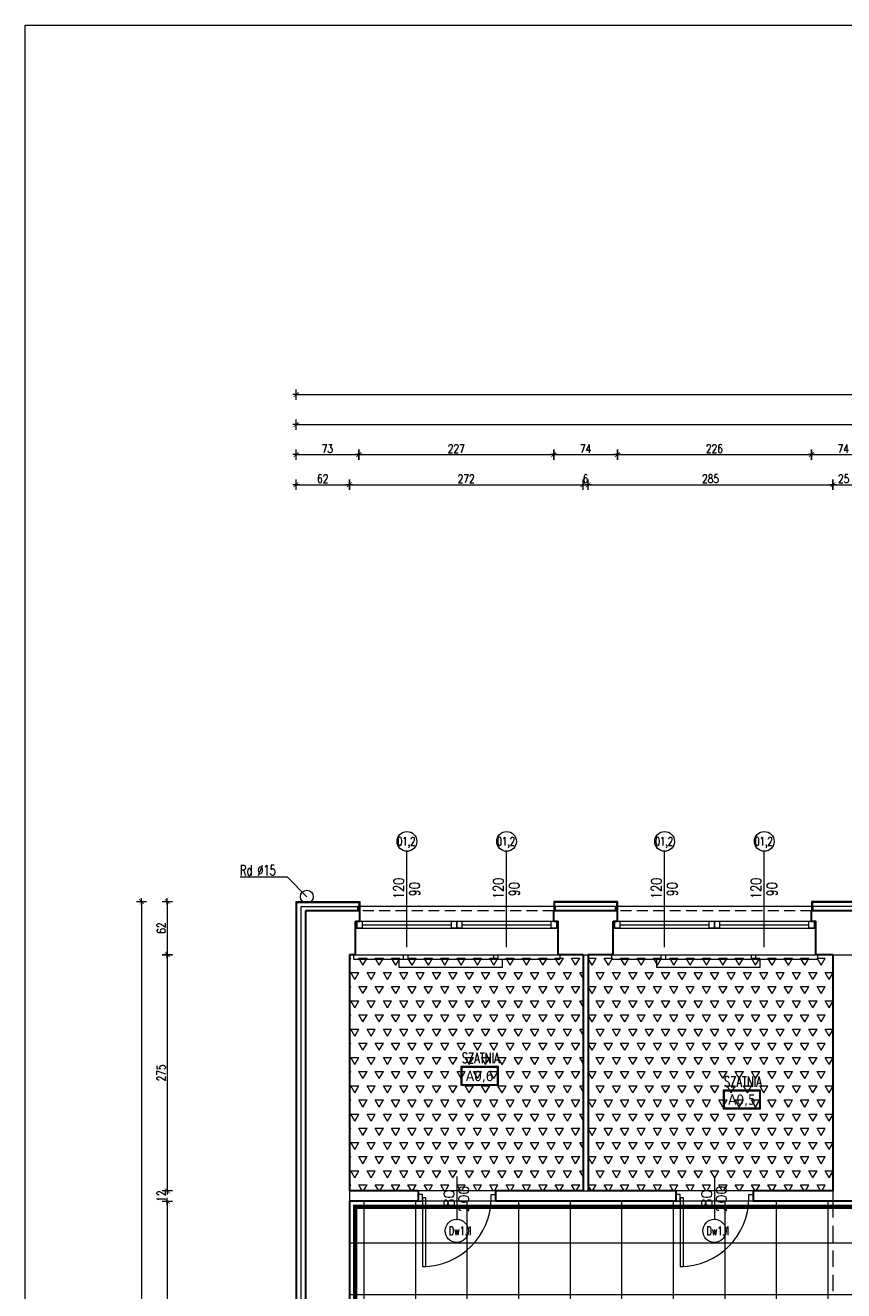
# Model space of a CAD drawing. Header units: millimetres. Extents: x 15214 to 140083, y -437840 to -79279.
# Tile 225 of 256: x 48565 to 49518, y -194756 to -193283. Entities that reach past the tile are written whole.
import ezdxf
from ezdxf.enums import TextEntityAlignment as Align

# ---------------------------------------------------------------- set-up
doc = ezdxf.new("R2010")
doc.units = ezdxf.units.MM
doc.linetypes.add('DASHED', pattern=[19.05, 12.7, -6.35])
doc.linetypes.add('HIDDEN', pattern=[9.525, 6.35, -3.175])
doc.layers.get('0').update_dxf_attribs({"lineweight": 0})
for name, color, linetype, lineweight in [('! grzejniki', 7, 'Continuous', 0), ('! tynk', 21, 'Continuous', 0), ('!! 0 posadzki gres 2 - komu', 200, 'Continuous', 9), ('!! 0 posadzki winyle 1', 31, 'Continuous', 9), ('A_wymiary', 7, 'Continuous', 5), ('Istn-cienka', 4, 'Continuous', 9), ('Istn-drzwi', 1, 'Continuous', 13), ('Istn-okna', 6, 'Continuous', 13), ('Istn-sciany', 3, 'Continuous', 30), ('Istn-widok', 1, 'Continuous', 15), ('Ocieplenie', 4, 'ZIGZAG', 5), ('Opis', 8, 'Continuous', 13), ('Opis_drzwi', 9, 'Continuous', 15), ('Opis_okna', 8, 'Continuous', 15), ('Opis_pom', 9, 'Continuous', 18)]:
    doc.layers.add(name, color=color, linetype=linetype, lineweight=lineweight)
doc.layers.add('!! 0 -cokol - 2', color=155, linetype='Continuous')
doc.layers.add('Powierzchnia', color=140, linetype='Continuous', lineweight=5, plot=False)
doc.layers.add('ramki', color=66, linetype='Continuous', lineweight=9, plot=False)
doc.styles.add('ARCHETYP', font='romans.shx', dxfattribs={"height": 15})
doc.styles.add('ARIAL', font='tahoma.ttf')
doc.styles.add('SIMPLEX', font='simplex.shx', dxfattribs={"width": 0.77})
doc.styles.add('TXT', font='simplex.shx')
doc.linetypes.add('ZIGZAG', pattern='A,0.00254,-5.08,[131,ltypeshp.shx,S=5.08,R=0,X=-5.08,Y=0],-10.16,[131,ltypeshp.shx,S=5.08,R=180,X=5.08,Y=0],-5.08', length=20.32254)
doc.dimstyles.new('OL PB 100', dxfattribs={"dimscale": 4, "dimtxt": 2.5, "dimasz": 0.1, "dimexe": 10, "dimexo": 10, "dimgap": 0.5, "dimtad": 1, "dimdec": 1, "dimrnd": 0.5, "dimzin": 9, "dimdsep": 46, "dimtxsty": 'SIMPLEX', "dimblk": 'thick_MSz', "dimcen": 0.05, "dimdle": 8, "dimse1": 1, "dimse2": 1, "dimclrd": 256, "dimclre": 256, "dimclrt": 3, "dimadec": 1, "dimazin": 2, "dimtfac": 1, "dimtdec": 1, "dimtix": 1, "dimtofl": 0, "dimtmove": 2, "dimatfit": 3, "dimldrblk": 'thick_MSz', "dimfxl": 10, "dimfxlon": 1, "dimtolj": 1, "dimlwd": -1, "dimlwe": -1, "dimarcsym": 0})

# ---------------------------------------------------------------- blocks, each defined once
blk = doc.blocks.new('thick_MSz')
for p, q in [((-10, 0), (10, 0)), ((0, 15), (0, -15))]:
    blk.add_line(p, q)
at = {"const_width": 2, "elevation": 2}
blk.add_lwpolyline([(-7.1, -7.1), (7.1, 7.1)], dxfattribs=at)
blk = doc.blocks.new('*D367')
at = {"layer": 'A_wymiary', "transparency": 16777216}
blk.add_line((48881.1, -193712.4), (55028.3, -193712.4), dxfattribs=at)
at = {"layer": 'DEFPOINTS', "color": 0, "transparency": 16777216}
for p in [(55028.7, -193712.4), (48880.7, -194302.6), (55028.7, -194302.6)]:
    blk.add_point(p, dxfattribs=at)
at = {"layer": 'A_wymiary', "transparency": 16777216, "xscale": 0.4, "yscale": 0.4, "zscale": 0.4, "rotation": 180}
blk.add_blockref('thick_MSz', (48880.7, -193712.4), dxfattribs=at)
at = {"layer": 'A_wymiary', "transparency": 16777216, "xscale": 0.4, "yscale": 0.4, "zscale": 0.4}
blk.add_blockref('thick_MSz', (55028.7, -193712.4), dxfattribs=at)
at = {"layer": 'A_wymiary', "color": 3, "transparency": 16777216, "insert": (51954.7, -193705.4), "char_height": 10, "attachment_point": 5, "style": 'SIMPLEX'}
blk.add_mtext('\\A1;6148', dxfattribs=at)
blk = doc.blocks.new('*D368')
at = {"layer": 'A_wymiary', "transparency": 16777216}
blk.add_line((48881.1, -193747.4), (51654.3, -193747.4), dxfattribs=at)
at = {"layer": 'DEFPOINTS', "color": 0, "transparency": 16777216}
for p in [(51654.7, -193747.4), (48880.7, -194302.6), (51654.7, -194302.6)]:
    blk.add_point(p, dxfattribs=at)
at = {"layer": 'A_wymiary', "transparency": 16777216, "xscale": 0.4, "yscale": 0.4, "zscale": 0.4, "rotation": 180}
blk.add_blockref('thick_MSz', (48880.7, -193747.4), dxfattribs=at)
at = {"layer": 'A_wymiary', "transparency": 16777216, "xscale": 0.4, "yscale": 0.4, "zscale": 0.4}
blk.add_blockref('thick_MSz', (51654.7, -193747.4), dxfattribs=at)
at = {"layer": 'A_wymiary', "color": 3, "transparency": 16777216, "insert": (50267.7, -193740.4), "char_height": 10, "attachment_point": 5, "style": 'SIMPLEX'}
blk.add_mtext('\\A1;2774', dxfattribs=at)
blk = doc.blocks.new('*D369')
at = {"layer": 'A_wymiary', "transparency": 16777216}
blk.add_line((48881.1, -193782.4), (48953.3, -193782.4), dxfattribs=at)
at = {"layer": 'DEFPOINTS', "color": 0, "transparency": 16777216}
for p in [(48953.7, -193782.4), (48880.7, -194302.6), (48953.7, -194302.6)]:
    blk.add_point(p, dxfattribs=at)
at = {"layer": 'A_wymiary', "transparency": 16777216, "xscale": 0.4, "yscale": 0.4, "zscale": 0.4, "rotation": 180}
blk.add_blockref('thick_MSz', (48880.7, -193782.4), dxfattribs=at)
at = {"layer": 'A_wymiary', "transparency": 16777216, "xscale": 0.4, "yscale": 0.4, "zscale": 0.4}
blk.add_blockref('thick_MSz', (48953.7, -193782.4), dxfattribs=at)
at = {"layer": 'A_wymiary', "color": 3, "transparency": 16777216, "insert": (48917.2, -193775.4), "char_height": 10, "attachment_point": 5, "style": 'SIMPLEX'}
blk.add_mtext('\\A1;73', dxfattribs=at)
blk = doc.blocks.new('*D370')
at = {"layer": 'A_wymiary', "transparency": 16777216}
blk.add_line((48954.1, -193782.4), (49180.3, -193782.4), dxfattribs=at)
at = {"layer": 'DEFPOINTS', "color": 0, "transparency": 16777216}
for p in [(49180.7, -193782.4), (48953.7, -194302.6), (49180.7, -194302.6)]:
    blk.add_point(p, dxfattribs=at)
at = {"layer": 'A_wymiary', "transparency": 16777216, "xscale": 0.4, "yscale": 0.4, "zscale": 0.4, "rotation": 180}
blk.add_blockref('thick_MSz', (48953.7, -193782.4), dxfattribs=at)
at = {"layer": 'A_wymiary', "transparency": 16777216, "xscale": 0.4, "yscale": 0.4, "zscale": 0.4}
blk.add_blockref('thick_MSz', (49180.7, -193782.4), dxfattribs=at)
at = {"layer": 'A_wymiary', "color": 3, "transparency": 16777216, "insert": (49067.2, -193775.4), "char_height": 10, "attachment_point": 5, "style": 'SIMPLEX'}
blk.add_mtext('\\A1;227', dxfattribs=at)
blk = doc.blocks.new('*D371')
at = {"layer": 'A_wymiary', "transparency": 16777216}
blk.add_line((49181.1, -193782.4), (49254.3, -193782.4), dxfattribs=at)
at = {"layer": 'DEFPOINTS', "color": 0, "transparency": 16777216}
for p in [(49254.7, -193782.4), (49180.7, -194302.6), (49254.7, -194302.6)]:
    blk.add_point(p, dxfattribs=at)
at = {"layer": 'A_wymiary', "transparency": 16777216, "xscale": 0.4, "yscale": 0.4, "zscale": 0.4, "rotation": 180}
blk.add_blockref('thick_MSz', (49180.7, -193782.4), dxfattribs=at)
at = {"layer": 'A_wymiary', "transparency": 16777216, "xscale": 0.4, "yscale": 0.4, "zscale": 0.4}
blk.add_blockref('thick_MSz', (49254.7, -193782.4), dxfattribs=at)
at = {"layer": 'A_wymiary', "color": 3, "transparency": 16777216, "insert": (49217.7, -193775.4), "char_height": 10, "attachment_point": 5, "style": 'SIMPLEX'}
blk.add_mtext('\\A1;74', dxfattribs=at)
blk = doc.blocks.new('*D372')
at = {"layer": 'A_wymiary', "transparency": 16777216}
blk.add_line((49255.1, -193782.4), (49480.3, -193782.4), dxfattribs=at)
at = {"layer": 'DEFPOINTS', "color": 0, "transparency": 16777216}
for p in [(49480.7, -193782.4), (49254.7, -194302.6), (49480.7, -194302.6)]:
    blk.add_point(p, dxfattribs=at)
at = {"layer": 'A_wymiary', "transparency": 16777216, "xscale": 0.4, "yscale": 0.4, "zscale": 0.4, "rotation": 180}
blk.add_blockref('thick_MSz', (49254.7, -193782.4), dxfattribs=at)
at = {"layer": 'A_wymiary', "transparency": 16777216, "xscale": 0.4, "yscale": 0.4, "zscale": 0.4}
blk.add_blockref('thick_MSz', (49480.7, -193782.4), dxfattribs=at)
at = {"layer": 'A_wymiary', "color": 3, "transparency": 16777216, "insert": (49367.7, -193775.4), "char_height": 10, "attachment_point": 5, "style": 'SIMPLEX'}
blk.add_mtext('\\A1;226', dxfattribs=at)
blk = doc.blocks.new('*D373')
at = {"layer": 'A_wymiary', "transparency": 16777216}
blk.add_line((49481.1, -193782.4), (49554.3, -193782.4), dxfattribs=at)
at = {"layer": 'DEFPOINTS', "color": 0, "transparency": 16777216}
for p in [(49554.7, -193782.4), (49480.7, -194302.6), (49554.7, -194302.6)]:
    blk.add_point(p, dxfattribs=at)
at = {"layer": 'A_wymiary', "transparency": 16777216, "xscale": 0.4, "yscale": 0.4, "zscale": 0.4, "rotation": 180}
blk.add_blockref('thick_MSz', (49480.7, -193782.4), dxfattribs=at)
at = {"layer": 'A_wymiary', "transparency": 16777216, "xscale": 0.4, "yscale": 0.4, "zscale": 0.4}
blk.add_blockref('thick_MSz', (49554.7, -193782.4), dxfattribs=at)
at = {"layer": 'A_wymiary', "color": 3, "transparency": 16777216, "insert": (49517.7, -193775.4), "char_height": 10, "attachment_point": 5, "style": 'SIMPLEX'}
blk.add_mtext('\\A1;74', dxfattribs=at)
blk = doc.blocks.new('*D409')
at = {"layer": 'A_wymiary', "transparency": 16777216}
blk.add_line((48881.1, -193817.4), (48942.3, -193817.4), dxfattribs=at)
at = {"layer": 'DEFPOINTS', "color": 0, "transparency": 16777216}
for p in [(48942.7, -193817.4), (48880.7, -194325.6), (48942.7, -194364.6)]:
    blk.add_point(p, dxfattribs=at)
at = {"layer": 'A_wymiary', "transparency": 16777216, "xscale": 0.4, "yscale": 0.4, "zscale": 0.4, "rotation": 180}
blk.add_blockref('thick_MSz', (48880.7, -193817.4), dxfattribs=at)
at = {"layer": 'A_wymiary', "transparency": 16777216, "xscale": 0.4, "yscale": 0.4, "zscale": 0.4}
blk.add_blockref('thick_MSz', (48942.7, -193817.4), dxfattribs=at)
at = {"layer": 'A_wymiary', "color": 3, "transparency": 16777216, "insert": (48911.7, -193810.4), "char_height": 10, "attachment_point": 5, "style": 'SIMPLEX'}
blk.add_mtext('\\A1;62', dxfattribs=at)
blk = doc.blocks.new('*D410')
at = {"layer": 'A_wymiary', "transparency": 16777216}
blk.add_line((48943.1, -193817.4), (49214.3, -193817.4), dxfattribs=at)
at = {"layer": 'DEFPOINTS', "color": 0, "transparency": 16777216}
for p in [(49214.7, -193817.4), (48942.7, -194364.6), (49214.7, -194364.6)]:
    blk.add_point(p, dxfattribs=at)
at = {"layer": 'A_wymiary', "transparency": 16777216, "xscale": 0.4, "yscale": 0.4, "zscale": 0.4, "rotation": 180}
blk.add_blockref('thick_MSz', (48942.7, -193817.4), dxfattribs=at)
at = {"layer": 'A_wymiary', "transparency": 16777216, "xscale": 0.4, "yscale": 0.4, "zscale": 0.4}
blk.add_blockref('thick_MSz', (49214.7, -193817.4), dxfattribs=at)
at = {"layer": 'A_wymiary', "color": 3, "transparency": 16777216, "insert": (49078.7, -193810.4), "char_height": 10, "attachment_point": 5, "style": 'SIMPLEX'}
blk.add_mtext('\\A1;272', dxfattribs=at)
blk = doc.blocks.new('*D411')
at = {"layer": 'A_wymiary', "transparency": 16777216}
for p, q in [((49214.3, -193817.4), (49213.9, -193817.4)), ((49221.1, -193817.4), (49221.5, -193817.4))]:
    blk.add_line(p, q, dxfattribs=at)
at = {"layer": 'DEFPOINTS', "color": 0, "transparency": 16777216}
for p in [(49220.7, -193817.4), (49214.7, -194364.6), (49220.7, -194364.6)]:
    blk.add_point(p, dxfattribs=at)
at = {"layer": 'A_wymiary', "transparency": 16777216, "xscale": 0.4, "yscale": 0.4, "zscale": 0.4}
blk.add_blockref('thick_MSz', (49214.7, -193817.4), dxfattribs=at)
at = {"layer": 'A_wymiary', "transparency": 16777216, "xscale": 0.4, "yscale": 0.4, "zscale": 0.4, "rotation": 180}
blk.add_blockref('thick_MSz', (49220.7, -193817.4), dxfattribs=at)
at = {"layer": 'A_wymiary', "color": 3, "transparency": 16777216, "insert": (49217.7, -193810.4), "char_height": 10, "attachment_point": 5, "style": 'SIMPLEX'}
blk.add_mtext('\\A1;6', dxfattribs=at)
blk = doc.blocks.new('*D412')
at = {"layer": 'A_wymiary', "transparency": 16777216}
blk.add_line((49221.1, -193817.4), (49505.3, -193817.4), dxfattribs=at)
at = {"layer": 'DEFPOINTS', "color": 0, "transparency": 16777216}
for p in [(49505.7, -193817.4), (49220.7, -194364.6), (49505.7, -194364.6)]:
    blk.add_point(p, dxfattribs=at)
at = {"layer": 'A_wymiary', "transparency": 16777216, "xscale": 0.4, "yscale": 0.4, "zscale": 0.4, "rotation": 180}
blk.add_blockref('thick_MSz', (49220.7, -193817.4), dxfattribs=at)
at = {"layer": 'A_wymiary', "transparency": 16777216, "xscale": 0.4, "yscale": 0.4, "zscale": 0.4}
blk.add_blockref('thick_MSz', (49505.7, -193817.4), dxfattribs=at)
at = {"layer": 'A_wymiary', "color": 3, "transparency": 16777216, "insert": (49363.2, -193810.4), "char_height": 10, "attachment_point": 5, "style": 'SIMPLEX'}
blk.add_mtext('\\A1;285', dxfattribs=at)
blk = doc.blocks.new('*D413')
at = {"layer": 'A_wymiary', "transparency": 16777216}
blk.add_line((49506.1, -193817.4), (49530.3, -193817.4), dxfattribs=at)
at = {"layer": 'DEFPOINTS', "color": 0, "transparency": 16777216}
for p in [(49530.7, -193817.4), (49505.7, -194364.6), (49530.7, -194364.6)]:
    blk.add_point(p, dxfattribs=at)
at = {"layer": 'A_wymiary', "transparency": 16777216, "xscale": 0.4, "yscale": 0.4, "zscale": 0.4, "rotation": 180}
blk.add_blockref('thick_MSz', (49505.7, -193817.4), dxfattribs=at)
at = {"layer": 'A_wymiary', "transparency": 16777216, "xscale": 0.4, "yscale": 0.4, "zscale": 0.4}
blk.add_blockref('thick_MSz', (49530.7, -193817.4), dxfattribs=at)
at = {"layer": 'A_wymiary', "color": 3, "transparency": 16777216, "insert": (49518.2, -193810.4), "char_height": 10, "attachment_point": 5, "style": 'SIMPLEX'}
blk.add_mtext('\\A1;25', dxfattribs=at)
blk = doc.blocks.new('*D433')
at = {"layer": 'A_wymiary', "transparency": 16777216}
blk.add_line((48700.7, -194303), (48700.7, -195636.2), dxfattribs=at)
at = {"layer": 'DEFPOINTS', "color": 0, "transparency": 16777216}
for p in [(48880.7, -194302.6), (48700.7, -195636.6), (48880.7, -195636.6)]:
    blk.add_point(p, dxfattribs=at)
at = {"layer": 'A_wymiary', "transparency": 16777216, "xscale": 0.4, "yscale": 0.4, "zscale": 0.4}
for p, rotation in [((48700.7, -194302.6), 90), ((48700.7, -195636.6), 270)]:
    blk.add_blockref('thick_MSz', p, dxfattribs=dict(at, rotation=rotation))
at = {"layer": 'A_wymiary', "color": 3, "transparency": 16777216, "insert": (48693.7, -194969.6), "char_height": 10, "attachment_point": 5, "rotation": 90, "style": 'SIMPLEX'}
blk.add_mtext('\\A1;1334', dxfattribs=at)
blk = doc.blocks.new('*D434')
at = {"layer": 'A_wymiary', "transparency": 16777216}
blk.add_line((48730.7, -194303), (48730.7, -194364.2), dxfattribs=at)
at = {"layer": 'DEFPOINTS', "color": 0, "transparency": 16777216}
for p in [(48880.7, -194302.6), (48730.7, -194364.6), (48942.7, -194364.6)]:
    blk.add_point(p, dxfattribs=at)
at = {"layer": 'A_wymiary', "transparency": 16777216, "xscale": 0.4, "yscale": 0.4, "zscale": 0.4}
for p, rotation in [((48730.7, -194302.6), 90), ((48730.7, -194364.6), 270)]:
    blk.add_blockref('thick_MSz', p, dxfattribs=dict(at, rotation=rotation))
at = {"layer": 'A_wymiary', "color": 3, "transparency": 16777216, "insert": (48723.7, -194333.6), "char_height": 10, "attachment_point": 5, "rotation": 90, "style": 'SIMPLEX'}
blk.add_mtext('\\A1;62', dxfattribs=at)
blk = doc.blocks.new('*D435')
at = {"layer": 'A_wymiary', "transparency": 16777216}
blk.add_line((48730.7, -194365), (48730.7, -194639.2), dxfattribs=at)
at = {"layer": 'DEFPOINTS', "color": 0, "transparency": 16777216}
for p in [(48942.7, -194364.6), (48730.7, -194639.6), (48942.7, -194639.6)]:
    blk.add_point(p, dxfattribs=at)
at = {"layer": 'A_wymiary', "transparency": 16777216, "xscale": 0.4, "yscale": 0.4, "zscale": 0.4}
for p, rotation in [((48730.7, -194364.6), 90), ((48730.7, -194639.6), 270)]:
    blk.add_blockref('thick_MSz', p, dxfattribs=dict(at, rotation=rotation))
at = {"layer": 'A_wymiary', "color": 3, "transparency": 16777216, "insert": (48723.7, -194502.1), "char_height": 10, "attachment_point": 5, "rotation": 90, "style": 'SIMPLEX'}
blk.add_mtext('\\A1;275', dxfattribs=at)
blk = doc.blocks.new('*D436')
at = {"layer": 'A_wymiary', "transparency": 16777216}
for p, q in [((48730.7, -194639.2), (48730.7, -194638.8)), ((48730.7, -194652), (48730.7, -194652.4))]:
    blk.add_line(p, q, dxfattribs=at)
at = {"layer": 'DEFPOINTS', "color": 0, "transparency": 16777216}
for p in [(48942.7, -194639.6), (48730.7, -194651.6), (48942.7, -194651.6)]:
    blk.add_point(p, dxfattribs=at)
at = {"layer": 'A_wymiary', "transparency": 16777216, "xscale": 0.4, "yscale": 0.4, "zscale": 0.4}
for p, rotation in [((48730.7, -194639.6), 270), ((48730.7, -194651.6), 90)]:
    blk.add_blockref('thick_MSz', p, dxfattribs=dict(at, rotation=rotation))
at = {"layer": 'A_wymiary', "color": 3, "transparency": 16777216, "insert": (48723.7, -194645.6), "char_height": 10, "attachment_point": 5, "rotation": 90, "style": 'SIMPLEX'}
blk.add_mtext('\\A1;12', dxfattribs=at)
blk = doc.blocks.new('*D437')
at = {"layer": 'A_wymiary', "transparency": 16777216}
blk.add_line((48730.7, -194652), (48730.7, -194926.2), dxfattribs=at)
at = {"layer": 'DEFPOINTS', "color": 0, "transparency": 16777216}
for p in [(48942.7, -194651.6), (48730.7, -194926.6), (49023.7, -194926.6)]:
    blk.add_point(p, dxfattribs=at)
at = {"layer": 'A_wymiary', "transparency": 16777216, "xscale": 0.4, "yscale": 0.4, "zscale": 0.4}
for p, rotation in [((48730.7, -194651.6), 90), ((48730.7, -194926.6), 270)]:
    blk.add_blockref('thick_MSz', p, dxfattribs=dict(at, rotation=rotation))
at = {"layer": 'A_wymiary', "color": 3, "transparency": 16777216, "insert": (48723.7, -194789.1), "char_height": 10, "attachment_point": 5, "rotation": 90, "style": 'SIMPLEX'}
blk.add_mtext('\\A1;275', dxfattribs=at)

msp = doc.modelspace()

# ---------------------------------------------------------------- hatches: boundary and pattern name
at = {"layer": '!! 0 posadzki gres 2 - komu', "linetype": 'Continuous'}
h = msp.add_hatch(dxfattribs=at)
h.set_pattern_fill('_USER', color=256, scale=60, double=1, pattern_type=0)
h.set_pattern_definition([(0, (0, 0), (0, 60), []), (90, (0, 0), (-60, 4e-15), [])])
h.paths.add_polyline_path([(50104.71142, -194926.5883), (50104.71142, -194651.5883), (48942.71142, -194651.5883), (48942.71142, -194908.5883), (49023.71142, -194908.5883), (49023.71142, -194926.5883), (49229.71142, -194926.5883), (49229.71142, -195574.5883), (49505.71142, -195574.5883), (49505.71142, -194926.5883), (49562.71142, -194926.5883), (49562.71142, -194908.5883), (49624.71142, -194908.5883), (49624.71142, -194926.5883)])
at = {"layer": '!! 0 posadzki winyle 1'}
h = msp.add_hatch(dxfattribs=at)
h.set_pattern_fill('TRIANG', color=256, scale=2, style=0)
h.paths.add_polyline_path([(48942.71142, -194364.5883), (49214.71142, -194364.5883), (49214.71142, -194639.5883), (48942.71142, -194639.5883)])
h = msp.add_hatch(dxfattribs=at)
h.set_pattern_fill('TRIANG', color=256, scale=2, style=0)
h.paths.add_polyline_path([(49220.71142, -194364.5883), (49505.71142, -194364.5883), (49505.71142, -194639.5883), (49220.71142, -194639.5883)])

# ---------------------------------------------------------------- linework, layer by layer
at = {"layer": '! grzejniki'}
for points in [[(49115.71142, -194364.5883), (49115.71142, -194369.5883), (49120.71142, -194369.5883), (49120.71142, -194379.5883), (49000.71142, -194379.5883), (49000.71142, -194369.5883), (49005.71142, -194369.5883), (49005.71142, -194364.5883), (49010.71142, -194364.5883), (49010.71142, -194369.5883), (49110.71142, -194369.5883), (49110.71142, -194364.5883)], [(49415.71142, -194364.5883), (49415.71142, -194369.5883), (49420.71142, -194369.5883), (49420.71142, -194379.5883), (49300.71142, -194379.5883), (49300.71142, -194369.5883), (49305.71142, -194369.5883), (49305.71142, -194364.5883), (49310.71142, -194364.5883), (49310.71142, -194369.5883), (49410.71142, -194369.5883), (49410.71142, -194364.5883)]]:
    msp.add_lwpolyline(points, close=True, dxfattribs=at)
at = {"layer": '! tynk'}
for points in [[(48954.71142, -195636.5883), (48880.71142, -195636.5883), (48880.71142, -194302.5883), (48954.71142, -194302.5883)], [(48954.71142, -195635.5883), (48881.71142, -195635.5883), (48881.71142, -194303.5883), (48954.71142, -194303.5883)], [(48953.71142, -194302.5883), (48953.71142, -194313.5883)], [(48954.71142, -194302.5883), (48954.71142, -194313.5883)], [(49180.71142, -194302.5883), (49180.71142, -194313.5883)], [(49254.71142, -194302.5883), (49180.71142, -194302.5883)], [(49254.71142, -194303.5883), (49180.71142, -194303.5883)], [(49181.71142, -194302.5883), (49181.71142, -194313.5883)], [(49253.71142, -194302.5883), (49253.71142, -194313.5883)], [(49254.71142, -194302.5883), (49254.71142, -194313.5883)], [(49554.71142, -194302.5883), (49480.71142, -194302.5883)], [(49480.71142, -194302.5883), (49480.71142, -194313.5883)], [(49554.71142, -194303.5883), (49480.71142, -194303.5883)], [(49481.71142, -194302.5883), (49481.71142, -194313.5883)]]:
    msp.add_lwpolyline(points, dxfattribs=at)
at = {"layer": '!! 0 -cokol - 2', "color": 97, "linetype": 'DASHED', "ltscale": 5, "true_color": 0x307e39, "const_width": 5}
msp.add_lwpolyline([(50098.11535, -194919.99223), (50098.11535, -194658.18437), (48949.3075, -194658.18437), (48949.3075, -194901.99223), (49030.3075, -194901.99223), (49030.3075, -194919.99223), (49236.3075, -194919.99223), (49236.3075, -195567.99223), (49499.11535, -195567.99223), (49499.11535, -194919.99223), (49556.11535, -194919.99223), (49556.11535, -194901.99223), (49631.3075, -194901.99223), (49631.3075, -194919.99223)], close=True, dxfattribs=at)
at = {"layer": 'Istn-cienka', "linetype": 'HIDDEN', "ltscale": 2}
for points in [[(49180.71142, -194313.5883), (48954.71142, -194313.5883)], [(49480.71142, -194313.5883), (49254.71142, -194313.5883)], [(48949.71142, -194364.5883), (49185.71142, -194364.5883)], [(49249.71142, -194364.5883), (49485.71142, -194364.5883)]]:
    msp.add_lwpolyline(points, dxfattribs=at)
at = {"layer": 'Istn-drzwi'}
for points in [[(49067.71142, -194622.5883), (49067.71142, -194672.5883)], [(49367.71142, -194622.5883), (49367.71142, -194672.5883)]]:
    msp.add_lwpolyline(points, dxfattribs=at)
for points in [[(49027.71142, -194643.5883), (49022.71142, -194643.5883), (49022.71142, -194651.5883), (49027.71142, -194651.5883)], [(49107.71142, -194643.5883), (49112.71142, -194643.5883), (49112.71142, -194651.5883), (49107.71142, -194651.5883)], [(49327.71142, -194643.5883), (49322.71142, -194643.5883), (49322.71142, -194651.5883), (49327.71142, -194651.5883)], [(49407.71142, -194643.5883), (49412.71142, -194643.5883), (49412.71142, -194651.5883), (49407.71142, -194651.5883)], [(49031.71142, -194727.5883), (49031.71142, -194647.5883), (49027.71142, -194647.5883), (49027.71142, -194727.5883)], [(49331.71142, -194727.5883), (49331.71142, -194647.5883), (49327.71142, -194647.5883), (49327.71142, -194727.5883)]]:
    msp.add_lwpolyline(points, close=True, dxfattribs=at)
for centre in [(49027.71142, -194647.5883), (49327.71142, -194647.5883)]:
    msp.add_arc(centre, 80, 269.99999996, 359.99999996, dxfattribs=at)
at = {"layer": 'Istn-okna'}
for points in [[(48949.71142, -194325.5883), (49185.71142, -194325.5883)], [(48949.71142, -194333.5883), (49185.71142, -194333.5883)], [(48957.71142, -194329.5883), (49061.71142, -194329.5883)], [(49073.71142, -194329.5883), (49177.71142, -194329.5883)], [(49249.71142, -194325.5883), (49485.71142, -194325.5883)], [(49249.71142, -194333.5883), (49485.71142, -194333.5883)], [(49257.71142, -194329.5883), (49361.71142, -194329.5883)], [(49373.71142, -194329.5883), (49477.71142, -194329.5883)]]:
    msp.add_lwpolyline(points, dxfattribs=at)
for points in [[(48951.71142, -194325.5883), (48957.71142, -194325.5883), (48957.71142, -194333.5883), (48951.71142, -194333.5883)], [(49061.71142, -194325.5883), (49067.71142, -194325.5883), (49067.71142, -194333.5883), (49061.71142, -194333.5883)], [(49067.71142, -194325.5883), (49073.71142, -194325.5883), (49073.71142, -194333.5883), (49067.71142, -194333.5883)], [(49177.71142, -194325.5883), (49183.71142, -194325.5883), (49183.71142, -194333.5883), (49177.71142, -194333.5883)], [(49251.71142, -194325.5883), (49257.71142, -194325.5883), (49257.71142, -194333.5883), (49251.71142, -194333.5883)], [(49361.71142, -194325.5883), (49367.71142, -194325.5883), (49367.71142, -194333.5883), (49361.71142, -194333.5883)], [(49367.71142, -194325.5883), (49373.71142, -194325.5883), (49373.71142, -194333.5883), (49367.71142, -194333.5883)], [(49477.71142, -194325.5883), (49483.71142, -194325.5883), (49483.71142, -194333.5883), (49477.71142, -194333.5883)]]:
    msp.add_lwpolyline(points, close=True, dxfattribs=at)
at = {"layer": 'Istn-sciany'}
for p, q in [((48891.71142, -194313.5883), (48891.71142, -195625.5883)), ((48942.71142, -194364.5883), (48942.71142, -194639.5883)), ((49214.71142, -194364.5883), (49214.71142, -194639.5883)), ((49220.71142, -194364.5883), (49220.71142, -194639.5883)), ((49505.71142, -194364.5883), (49505.71142, -194639.5883)), ((48942.71142, -194651.5883), (48942.71142, -194908.5883))]:
    msp.add_line(p, q, dxfattribs=at)
for points in [[(48954.71142, -194313.5883), (48891.71142, -194313.5883)], [(48954.71142, -194325.5883), (48954.71142, -194313.5883)], [(49254.71142, -194313.5883), (49180.71142, -194313.5883)], [(49180.71142, -194325.5883), (49180.71142, -194313.5883)], [(49254.71142, -194325.5883), (49254.71142, -194313.5883)], [(49554.71142, -194313.5883), (49480.71142, -194313.5883)], [(49480.71142, -194325.5883), (49480.71142, -194313.5883)], [(48949.71142, -194325.5883), (48954.71142, -194325.5883)], [(48949.71142, -194364.5883), (48949.71142, -194325.5883)], [(49180.71142, -194325.5883), (49185.71142, -194325.5883)], [(49185.71142, -194364.5883), (49185.71142, -194325.5883)], [(49249.71142, -194325.5883), (49254.71142, -194325.5883)], [(49249.71142, -194364.5883), (49249.71142, -194325.5883)], [(49480.71142, -194325.5883), (49485.71142, -194325.5883)], [(49485.71142, -194364.5883), (49485.71142, -194325.5883)], [(48949.71142, -194364.5883), (48942.71142, -194364.5883)], [(49214.71142, -194364.5883), (49185.71142, -194364.5883)], [(49249.71142, -194364.5883), (49220.71142, -194364.5883)], [(49505.71142, -194364.5883), (49485.71142, -194364.5883)], [(49022.71142, -194639.5883), (48942.71142, -194639.5883)], [(49022.71142, -194639.5883), (49022.71142, -194651.5883)], [(49214.71142, -194639.5883), (49112.71142, -194639.5883)], [(49112.71142, -194639.5883), (49112.71142, -194651.5883)], [(49322.71142, -194639.5883), (49220.71142, -194639.5883)], [(49322.71142, -194639.5883), (49322.71142, -194651.5883)], [(49505.71142, -194639.5883), (49412.71142, -194639.5883)], [(49412.71142, -194639.5883), (49412.71142, -194651.5883)], [(49022.71142, -194651.5883), (48942.71142, -194651.5883)], [(49322.71142, -194651.5883), (49112.71142, -194651.5883)], [(49622.71142, -194651.5883), (49412.71142, -194651.5883)]]:
    msp.add_lwpolyline(points, dxfattribs=at)
at = {"layer": 'Istn-widok'}
for points in [[(49182.71142, -194308.5883), (48952.71142, -194308.5883)], [(48952.71142, -194313.5883), (48952.71142, -194308.5883)], [(49182.71142, -194313.5883), (49182.71142, -194308.5883)], [(49482.71142, -194308.5883), (49252.71142, -194308.5883)], [(49252.71142, -194313.5883), (49252.71142, -194308.5883)], [(49482.71142, -194313.5883), (49482.71142, -194308.5883)], [(48947.71142, -194364.5883), (48947.71142, -194369.5883)], [(48947.71142, -194369.5883), (49187.71142, -194369.5883)], [(49187.71142, -194364.5883), (49187.71142, -194369.5883)], [(49214.71142, -194364.5883), (49220.71142, -194364.5883)], [(49247.71142, -194364.5883), (49247.71142, -194369.5883)], [(49247.71142, -194369.5883), (49487.71142, -194369.5883)], [(49487.71142, -194364.5883), (49487.71142, -194369.5883)], [(49505.71142, -194364.5883), (49530.71142, -194364.5883)], [(48942.71142, -194639.5883), (48942.71142, -194651.5883)], [(49214.71142, -194639.5883), (49220.71142, -194639.5883)], [(49505.71142, -194639.5883), (49505.71142, -194651.5883)]]:
    msp.add_lwpolyline(points, dxfattribs=at)
at = {"layer": 'Istn-widok', "linetype": 'HIDDEN', "ltscale": 3}
msp.add_lwpolyline([(49505.71142, -194651.5883), (49505.71142, -194926.5883)], dxfattribs=at)
at = {"layer": 'Istn-widok'}
msp.add_circle((48893.21142, -194297.0883), 7.5, dxfattribs=at)
at = {"layer": 'Ocieplenie', "linetype": 'ZIGZAG', "ltscale": 0.75}
for points in [[(48954.71142, -195630.5883), (48886.71142, -195630.5883), (48886.71142, -194308.5883), (48954.71142, -194308.5883)], [(49254.71142, -194308.5883), (49180.71142, -194308.5883)], [(49554.71142, -194308.5883), (49480.71142, -194308.5883)]]:
    msp.add_lwpolyline(points, dxfattribs=at)
at = {"layer": 'Opis'}
for points in [[(48870.57423, -194274.4511), (48815.68889, -194274.4511)], [(48870.57423, -194274.4511), (48893.21142, -194297.0883)]]:
    msp.add_lwpolyline(points, dxfattribs=at)
at = {"layer": 'Opis_drzwi'}
for centre in [(49067.71142, -194686.0883), (49367.71142, -194686.0883)]:
    msp.add_circle(centre, 13.5, dxfattribs=at)
at = {"layer": 'Opis_okna'}
for points in [[(49009.71142, -194355.74718), (49009.71142, -194244.16198)], [(49125.71142, -194355.74718), (49125.71142, -194244.16198)], [(49309.71142, -194355.74718), (49309.71142, -194244.16198)], [(49425.71142, -194355.74718), (49425.71142, -194244.16198)]]:
    msp.add_lwpolyline(points, dxfattribs=at)
for centre in [(49009.71142, -194232.66198), (49125.71142, -194232.66198), (49309.71142, -194232.66198), (49425.71142, -194232.66198)]:
    msp.add_circle(centre, 11.5, dxfattribs=at)
at = {"layer": 'Opis_pom', "ltscale": 0.7}
for points in [[(49072.64602, -194516.60387), (49116.16602, -194516.60387), (49116.16602, -194494.84387), (49072.64602, -194494.84387)], [(49073.73402, -194515.51587), (49115.07802, -194515.51587), (49115.07802, -194495.93187), (49073.73402, -194495.93187)], [(49377.95914, -194544.07455), (49421.47914, -194544.07455), (49421.47914, -194522.31455), (49377.95914, -194522.31455)], [(49379.04714, -194542.98655), (49420.39114, -194542.98655), (49420.39114, -194523.40255), (49379.04714, -194523.40255)]]:
    msp.add_lwpolyline(points, close=True, dxfattribs=at)
at = {"layer": 'Powierzchnia'}
for points in [[(48942.71142, -194364.5883), (49214.71142, -194364.5883), (49214.71142, -194639.5883), (48942.71142, -194639.5883)], [(49220.71142, -194364.5883), (49505.71142, -194364.5883), (49505.71142, -194639.5883), (49220.71142, -194639.5883)], [(50104.71142, -194926.5883), (50104.71142, -194651.5883), (48942.71142, -194651.5883), (48942.71142, -194908.5883), (49023.71142, -194908.5883), (49023.71142, -194926.5883), (49229.71142, -194926.5883), (49229.71142, -195574.5883), (49505.71142, -195574.5883), (49505.71142, -194926.5883), (49562.71142, -194926.5883), (49562.71142, -194908.5883), (49624.71142, -194908.5883), (49624.71142, -194926.5883)]]:
    msp.add_lwpolyline(points, close=True, dxfattribs=at)
at = {"layer": 'ramki'}
msp.add_lwpolyline([(48565.42916, -193282.57641), (52765.42916, -193282.57641), (52765.42916, -196252.57641), (48565.42916, -196252.57641)], close=True, dxfattribs=at)

# ---------------------------------------------------------------- texts
at = {"layer": 'Istn-drzwi', "color": 8, "style": 'ARCHETYP'}
for s, p in [('80', (49064.71142, -194658.61111)), ('200', (49081.85856, -194664.39238)), ('80', (49364.71142, -194658.61111)), ('200', (49381.85856, -194664.39238))]:
    msp.add_text(s, height=12, rotation=89.99999996, dxfattribs=at).set_placement(p)
at = {"layer": 'Opis', "style": 'ARCHETYP', "width": 0.7}
msp.add_text('Rd %%C15', height=12, rotation=359.99999996, dxfattribs=at).set_placement((48815.32858, -194272.27771))
at = {"layer": 'Opis_drzwi', "style": 'ARCHETYP', "width": 0.7}
for p in [(49058.29337, -194691.00998), (49358.29337, -194691.00998)]:
    msp.add_text('Dw1,1', height=10, dxfattribs=at).set_placement(p)
at = {"layer": 'Opis_okna', "style": 'ARCHETYP', "width": 0.7}
for p in [(48998.50311, -194237.58366), (49114.50311, -194237.58366), (49298.50311, -194237.58366), (49414.50311, -194237.58366)]:
    msp.add_text('01,2', height=10, dxfattribs=at).set_placement(p)
at = {"layer": 'Opis_okna', "style": 'ARCHETYP', "width": 0.8}
for s, p in [('120', (49006.24802, -194299.66354)), ('90', (49024.6164, -194296.64818)), ('120', (49122.24802, -194299.66354)), ('90', (49140.6164, -194296.64818)), ('120', (49306.24802, -194299.66354)), ('90', (49324.6164, -194296.64818)), ('120', (49422.24802, -194299.66354)), ('90', (49440.6164, -194296.64818))]:
    msp.add_text(s, height=12, rotation=90, dxfattribs=at).set_placement(p)
at = {"layer": 'Opis_pom', "ltscale": 0.7, "style": 'TXT', "width": 0.7}
for p in [(49095.52116, -194490.79756), (49400.83428, -194518.26824)]:
    msp.add_text('SZATNIA', height=12, dxfattribs=at).set_placement(p, align=Align.CENTER)
at = {"layer": 'Opis_pom', "ltscale": 0.7, "style": 'ARIAL'}
for tag, p in [('A0,6', (49094.40602, -194505.72387)), ('A0,5', (49399.71914, -194533.19455))]:
    msp.add_attdef(tag, text='', height=11.968, dxfattribs=at).set_placement(p, align=Align.MIDDLE_CENTER)

# ---------------------------------------------------------------- dimensions: what is measured, and where the dimension line sits
at = {"layer": 'A_wymiary'}
for base, p1, p2, picture, middle in [((55028.71142, -193712.41105), (48880.71142, -194302.5883), (55028.71142, -194302.5883), '*D367', (51954.71142, -193705.41105)), ((51654.71142, -193747.41105), (48880.71142, -194302.5883), (51654.71142, -194302.5883), '*D368', (50267.71142, -193740.41105)), ((48953.71142, -193782.41105), (48880.71142, -194302.5883), (48953.71142, -194302.5883), '*D369', (48917.21142, -193775.41105)), ((49180.71142, -193782.41105), (48953.71142, -194302.5883), (49180.71142, -194302.5883), '*D370', (49067.21142, -193775.41105)), ((49254.71142, -193782.41105), (49180.71142, -194302.5883), (49254.71142, -194302.5883), '*D371', (49217.71142, -193775.41105)), ((49480.71142, -193782.41105), (49254.71142, -194302.5883), (49480.71142, -194302.5883), '*D372', (49367.71142, -193775.41105)), ((49554.71142, -193782.41105), (49480.71142, -194302.5883), (49554.71142, -194302.5883), '*D373', (49517.71142, -193775.41105)), ((48942.71142, -193817.41105), (48880.71142, -194325.5883), (48942.71142, -194364.5883), '*D409', (48911.71142, -193810.41105)), ((49214.71142, -193817.41105), (48942.71142, -194364.5883), (49214.71142, -194364.5883), '*D410', (49078.71142, -193810.41105)), ((49220.71142, -193817.41105), (49214.71142, -194364.5883), (49220.71142, -194364.5883), '*D411', (49217.71142, -193810.41105)), ((49505.71142, -193817.41105), (49220.71142, -194364.5883), (49505.71142, -194364.5883), '*D412', (49363.21142, -193810.41105)), ((49530.71142, -193817.41105), (49505.71142, -194364.5883), (49530.71142, -194364.5883), '*D413', (49518.21142, -193810.41105))]:
    dim = msp.add_linear_dim(base=base, p1=p1, p2=p2, dimstyle='OL PB 100', dxfattribs=at)
    dim.commit()
    dim.dimension.update_dxf_attribs({"geometry": picture, "text_midpoint": middle})
for base, p1, p2, picture, middle in [((48700.71142, -195636.5883), (48880.71142, -194302.5883), (48880.71142, -195636.5883), '*D433', (48693.71142, -194969.5883)), ((48730.71142, -194364.5883), (48880.71142, -194302.5883), (48942.71142, -194364.5883), '*D434', (48723.71142, -194333.5883)), ((48730.71142, -194639.5883), (48942.71142, -194364.5883), (48942.71142, -194639.5883), '*D435', (48723.71142, -194502.0883)), ((48730.71142, -194651.5883), (48942.71142, -194639.5883), (48942.71142, -194651.5883), '*D436', (48723.71142, -194645.5883)), ((48730.71142, -194926.5883), (48942.71142, -194651.5883), (49023.71142, -194926.5883), '*D437', (48723.71142, -194789.0883))]:
    dim = msp.add_linear_dim(base=base, p1=p1, p2=p2, angle=90, dimstyle='OL PB 100', dxfattribs=at)
    dim.commit()
    dim.dimension.update_dxf_attribs({"geometry": picture, "text_midpoint": middle})

doc.saveas('drawing.dxf')
